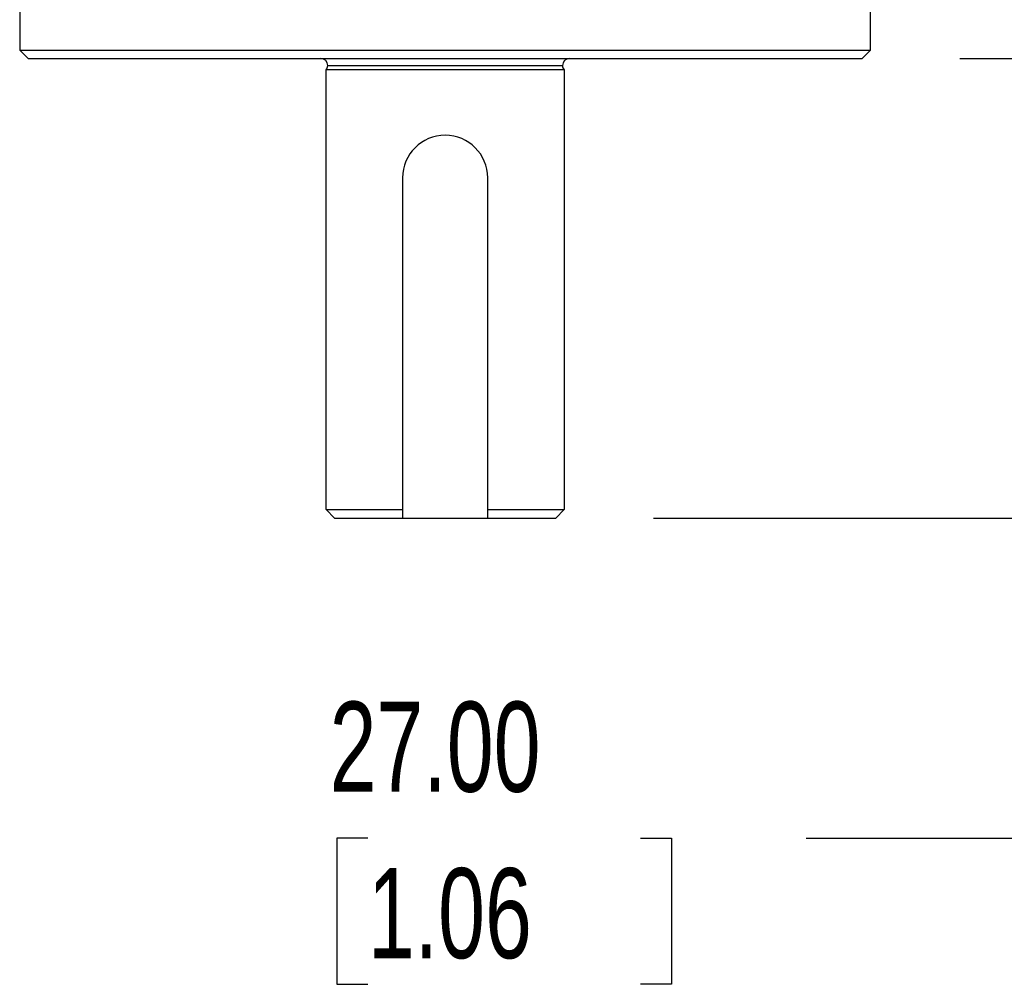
# Model space of a CAD drawing. Header units: millimetres. Extents: x 0 to 699, y 0 to 540.
# Tile 3 of 18: x 173 to 231, y 282 to 339. Entities that reach past the tile are written whole.
import ezdxf

# ---------------------------------------------------------------- set-up
doc = ezdxf.new("R2010")
doc.units = ezdxf.units.MM
doc.header["$LTSCALE"] = 2.5
doc.layers.add('DIMENSIONS', color=140, linetype='Continuous', lineweight=25)
doc.styles.add('SLDTEXTSTYLE0', font='TXT', dxfattribs={"width": 0.7})
doc.dimstyles.new('SLDDIMSTYLE3', dxfattribs={"dimtxt": 5.39502, "dimasz": 8.255, "dimexe": 0, "dimexo": 0.0625, "dimgap": 1.348755, "dimtad": 0, "dimtih": 1, "dimtoh": 1, "dimrnd": 1e-09, "dimzin": 4, "dimdsep": 46, "dimtxsty": 'SLDTEXTSTYLE0', "dimsah": 1, "dimcen": 0.09, "dimadec": 0, "dimazin": 1, "dimtfac": 1, "dimtofl": 0, "dimtmove": 0, "dimatfit": 3, "dimfxl": 0, "dimfrac": 2, "dimtolj": 1, "dimtzin": 12, "dimarcsym": 0})
doc.dimstyles.new('SLDDIMSTYLE8', dxfattribs={"dimtxt": 5.39502, "dimasz": 8.255, "dimexe": 0, "dimexo": 0.0625, "dimgap": 1.348755, "dimtad": 0, "dimtih": 1, "dimtoh": 1, "dimrnd": 1e-09, "dimzin": 4, "dimdsep": 46, "dimtxsty": 'SLDTEXTSTYLE0', "dimsah": 1, "dimcen": 0.09, "dimadec": 0, "dimazin": 1, "dimtol": 1, "dimtp": 0.5, "dimtm": 0.5, "dimtfac": 1, "dimtofl": 0, "dimtmove": 0, "dimatfit": 3, "dimfxl": 0, "dimfrac": 2, "dimtolj": 1, "dimarcsym": 0})

# ---------------------------------------------------------------- blocks, each defined once
blk = doc.blocks.new('_D_15')
at = {"layer": 'DIMENSIONS'}
for p, q in [((234.712, 447.981), (282.765, 447.981)), ((274.828, 447.981), (274.828, 388.663)), ((255.91, 378.881), (254.098, 378.881)), ((254.098, 378.881), (254.098, 370.307)), ((293.745, 378.881), (295.557, 378.881)), ((295.557, 378.881), (295.557, 370.307)), ((254.098, 370.307), (255.91, 370.307)), ((295.557, 370.307), (293.745, 370.307)), ((274.828, 309.781), (274.828, 369.099)), ((210.712, 309.781), (282.765, 309.781))]:
    blk.add_line(p, q, dxfattribs=at)
for points in [[(274.828, 447.981), (273.558, 439.726), (276.098, 439.726)], [(274.828, 309.781), (276.098, 318.036), (273.558, 318.036)]]:
    blk.add_solid(points, dxfattribs=at)
at = {"layer": 'DIMENSIONS', "char_height": 5.2917, "attachment_point": 1, "style": 'SLDTEXTSTYLE0'}
for s, insert in [('±0.50', (276.43, 386.91)), ('138.20', (251.422, 386.91)), ('±0.02', (271.942, 377.128)), ('5.44', (255.91, 377.128))]:
    blk.add_mtext(s, dxfattribs=dict(at, insert=insert))
blk = doc.blocks.new('_D_19')
at = {"layer": 'DIMENSIONS'}
for p, q in [((228.712, 336.781), (243.491, 336.781)), ((235.553, 309.781), (235.553, 336.781)), ((210.712, 309.781), (243.491, 309.781)), ((235.553, 290.962), (235.553, 309.781)), ((193.919, 290.962), (192.108, 290.962)), ((192.108, 290.962), (192.108, 282.388)), ((209.951, 290.962), (211.763, 290.962)), ((211.763, 290.962), (211.763, 282.388)), ((219.678, 290.962), (235.553, 290.962)), ((192.108, 282.388), (193.919, 282.388)), ((211.763, 282.388), (209.951, 282.388))]:
    blk.add_line(p, q, dxfattribs=at)
for points in [[(235.553, 336.781), (234.283, 328.526), (236.823, 328.526)], [(235.553, 309.781), (236.823, 318.036), (234.283, 318.036)]]:
    blk.add_solid(points, dxfattribs=at)
at = {"layer": 'DIMENSIONS', "char_height": 5.2917, "attachment_point": 1, "style": 'SLDTEXTSTYLE0'}
for s, insert in [('27.00', (191.675, 298.991)), ('1.06', (193.919, 289.209))]:
    blk.add_mtext(s, dxfattribs=dict(at, insert=insert))

msp = doc.modelspace()

# ---------------------------------------------------------------- linework, layer by layer
for p, q in [((173.4621, 339.7812), (173.4621, 337.2812)), ((223.4621, 337.2812), (223.4621, 339.7812)), ((173.4621, 337.2812), (223.4621, 337.2812)), ((173.4621, 337.2812), (173.9621, 336.7812)), ((173.9621, 336.7812), (222.9621, 336.7812)), ((222.9621, 336.7812), (223.4621, 337.2812)), ((191.5621, 336.3812), (205.3621, 336.3812)), ((205.4621, 336.1167), (191.4621, 336.1167)), ((191.4621, 310.2812), (191.4621, 336.1167)), ((205.4621, 336.1167), (205.4621, 310.2812)), ((195.9621, 329.7812), (195.9621, 309.7812)), ((200.9621, 309.7812), (200.9621, 329.7812)), ((191.4621, 310.2812), (195.9621, 310.2812)), ((191.4621, 310.2812), (191.9621, 309.7812)), ((200.9621, 310.2812), (205.4621, 310.2812)), ((204.9621, 309.7812), (205.4621, 310.2812)), ((191.9621, 309.7812), (195.9621, 309.7812)), ((195.9621, 309.7812), (200.9621, 309.7812)), ((200.9621, 309.7812), (204.9621, 309.7812))]:
    msp.add_line(p, q)
for centre, radius, start, end in [((191.1621, 336.3812), 0.4, 0, 90), ((205.7621, 336.3812), 0.4, 90, 180), ((191.1621, 336.3812), 0.4, 318.590378, 0), ((205.7621, 336.3812), 0.4, 180, 221.409622), ((198.4621, 329.7812), 2.5, 90, 180), ((198.4621, 329.7812), 2.5, 0, 90)]:
    msp.add_arc(centre, radius, start, end)

# ---------------------------------------------------------------- dimensions: what is measured, and where the dimension line sits
at = {"layer": 'DIMENSIONS'}
for base, p2, dimstyle, picture, middle in [((274.8277, 447.9812), (228.9621, 447.9812), 'SLDDIMSTYLE8', '_D_15', (274.8277, 378.8812)), ((235.5534, 336.7812), (222.9621, 336.7812), 'SLDDIMSTYLE3', '_D_19', (235.5534, 290.962))]:
    dim = msp.add_linear_dim(base=base, p1=(204.9621, 309.7812), p2=p2, angle=90, dimstyle=dimstyle, dxfattribs=at)
    dim.commit()
    dim.dimension.update_dxf_attribs({"geometry": picture, "text_midpoint": middle, "dimtype": 160})

doc.saveas('drawing.dxf')
